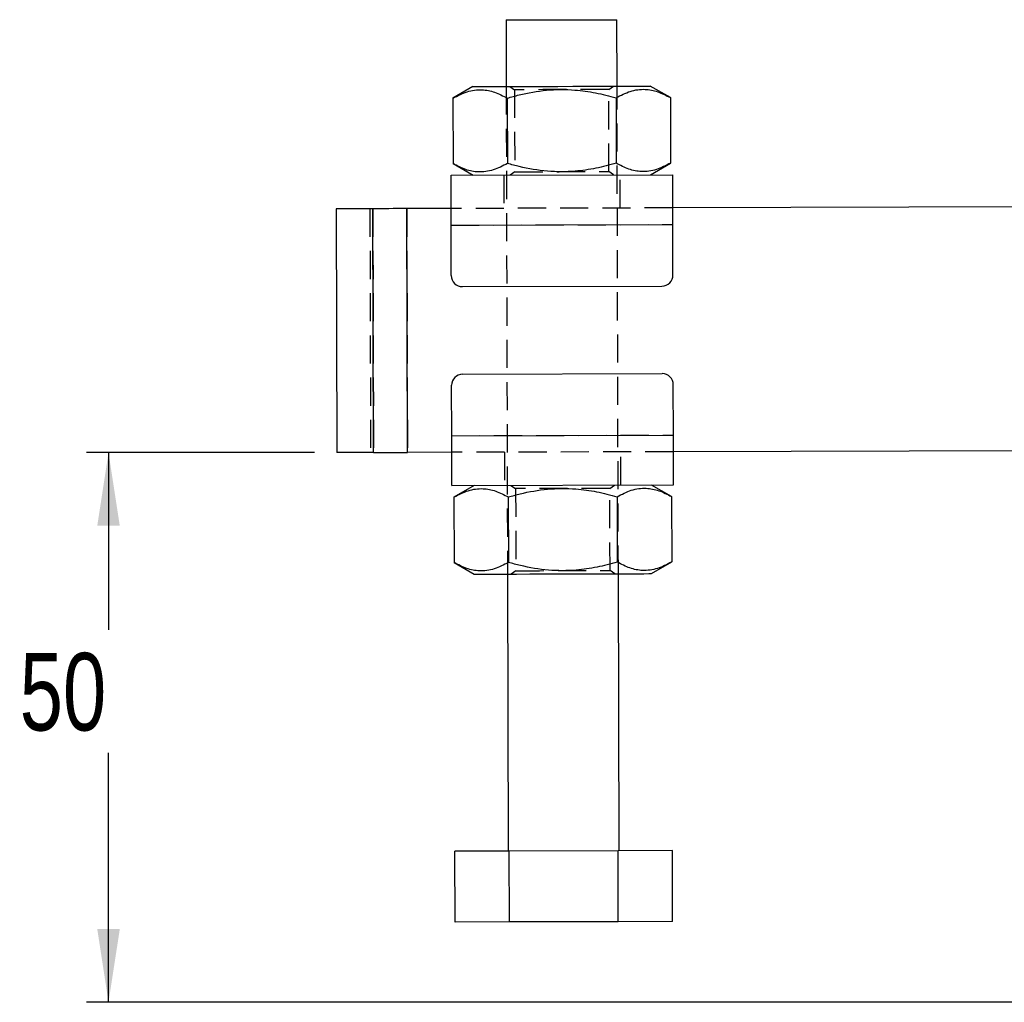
# Model space of a CAD drawing. Extents: x 65 to 753, y 47 to 611.
# Tile 14 of 22: x 191 to 280, y 240 to 329. Entities that reach past the tile are written whole.
import ezdxf

# ---------------------------------------------------------------- set-up
doc = ezdxf.new("R2010")
doc.units = 0
doc.header["$LTSCALE"] = 2
doc.linetypes.add('HIDDEN', pattern=[1.905, 1.27, -0.635])
doc.layers.get('0').update_dxf_attribs({"linetype": 'CONTINUOUS'})
doc.styles.add('SLDTEXTSTYLE0', font='TXT', dxfattribs={"width": 0.75})
doc.dimstyles.new('SLDDIMSTYLE1', dxfattribs={"dimtxt": 7, "dimasz": 6.604, "dimexe": 0, "dimexo": 0.0625, "dimgap": 1.75, "dimtad": 0, "dimtih": 1, "dimtoh": 1, "dimdec": 0, "dimrnd": 1e-09, "dimzin": 12, "dimtxsty": 'SLDTEXTSTYLE0', "dimsah": 1, "dimcen": 0.09, "dimazin": 3, "dimtfac": 1, "dimtofl": 0, "dimtmove": 0, "dimatfit": 3, "dimtolj": 1, "dimtzin": 12})

# ---------------------------------------------------------------- blocks, each defined once
blk = doc.blocks.new('_D_1')
at = {"color": 179, "linetype": 'CONTINUOUS'}
for p, q in [((217.588, 289.78), (196.998, 289.78)), ((198.998, 289.78), (198.998, 273.791)), ((198.998, 240.172), (198.998, 262.679)), ((317.379, 240.172), (196.998, 240.172))]:
    blk.add_line(p, q, dxfattribs=at)
for points in [[(198.998, 289.78), (197.982, 283.176), (200.014, 283.176)], [(198.998, 240.172), (200.014, 246.776), (197.982, 246.776)]]:
    blk.add_solid(points, dxfattribs=at)
at = {"color": 179, "linetype": 'CONTINUOUS', "insert": (190.982, 271.702, 0.1), "char_height": 7, "attachment_point": 1, "style": 'SLDTEXTSTYLE0'}
blk.add_mtext('50', dxfattribs=at)

msp = doc.modelspace()

# ---------------------------------------------------------------- linework, layer by layer
at = {"color": 7, "linetype": 'CONTINUOUS'}
for p, q in [((234.864849, 328.820599), (234.8808, 322.820621)), ((244.880768, 322.84721), (244.864809, 328.847189)), ((231.880809, 322.812643), (230.068649, 321.759956)), ((249.698493, 321.812151), (247.880752, 322.855186)), ((230.068649, 321.759956), (230.084347, 315.855706)), ((234.976108, 321.773006), (234.991806, 315.868755)), ((244.791026, 321.799103), (244.806732, 315.894852)), ((249.698493, 321.812151), (249.714191, 315.907901)), ((230.084347, 315.855706), (231.902081, 314.812671)), ((247.902024, 314.855215), (249.714191, 315.907901)), ((229.902091, 314.807354), (249.90202, 314.860533)), ((283.365781, 311.949501), (249.91, 311.860543)), ((222.850422, 311.788593), (219.529661, 311.779763)), ((219.529661, 311.779763), (219.588163, 289.779841)), ((222.908917, 289.78867), (222.850422, 311.788593)), ((229.910071, 311.807364), (225.910085, 311.796728)), ((225.96858, 289.796806), (225.910085, 311.796728)), ((229.914057, 310.307369), (249.913986, 310.360549)), ((229.926157, 305.757385), (229.914057, 310.307369)), ((249.926086, 305.810565), (249.913986, 310.360549)), ((230.928811, 304.760048), (248.928743, 304.807909)), ((230.949814, 296.860076), (248.949754, 296.907937)), ((229.964579, 291.307436), (229.95248, 295.85742)), ((249.964508, 291.360616), (249.952408, 295.9106)), ((229.964579, 291.307436), (249.964508, 291.360616)), ((222.908917, 289.78867), (219.588163, 289.779841)), ((229.968565, 289.807442), (225.96858, 289.796806)), ((283.424283, 289.949579), (249.968494, 289.860621)), ((229.976545, 286.807453), (249.976474, 286.860632)), ((231.976534, 286.812771), (230.164374, 285.760084)), ((249.79421, 285.812279), (247.976477, 286.855314)), ((230.164374, 285.760084), (230.180073, 279.855834)), ((235.071833, 285.773132), (235.087532, 279.868882)), ((244.886751, 285.79923), (244.90245, 279.89498)), ((249.79421, 285.812279), (249.809909, 279.908029)), ((230.180073, 279.855834), (231.997806, 278.812798)), ((247.997749, 278.855342), (249.809909, 279.908029)), ((234.997797, 278.820776), (235.064271, 253.820865)), ((245.064231, 253.847452), (244.997757, 278.847365)), ((235.156792, 253.82111), (230.249333, 253.808061)), ((230.26635, 247.408083), (230.249333, 253.808061)), ((244.97171, 253.847206), (235.156792, 253.82111)), ((235.173809, 247.421132), (235.156792, 253.82111)), ((249.879169, 253.860256), (244.97171, 253.847206)), ((244.988727, 247.447232), (244.97171, 253.847206)), ((249.896186, 247.460278), (249.879169, 253.860256)), ((235.173809, 247.421132), (230.26635, 247.408083)), ((244.988727, 247.447232), (235.173809, 247.421132)), ((249.896186, 247.460278), (244.988727, 247.447232))]:
    msp.add_line(p, q, dxfattribs=at)
at = {"color": 7, "linetype": 'HIDDEN'}
for p, q in [((234.8808, 322.820621), (234.997797, 278.820776)), ((235.207538, 322.821489), (235.631588, 322.526245)), ((235.631588, 322.526245), (235.65128, 315.119012)), ((244.131553, 322.548846), (244.554031, 322.84634)), ((244.151252, 315.141614), (244.131553, 322.548846)), ((244.997757, 278.847365), (244.880768, 322.84721)), ((234.652075, 314.819983), (234.660047, 311.819994)), ((235.65128, 315.119012), (235.228809, 314.821517)), ((244.575302, 314.846369), (244.151252, 315.141614)), ((245.160016, 311.847913), (245.152037, 314.847902)), ((249.91, 311.860543), (229.910071, 311.807364)), ((222.582894, 311.787881), (222.641396, 289.787959)), ((222.850422, 311.788593), (222.908917, 289.78867)), ((225.903655, 311.796711), (225.96215, 289.796789)), ((225.910085, 311.796728), (225.96858, 289.796806)), ((229.914057, 310.307369), (249.913986, 310.360549)), ((229.964579, 291.307436), (249.964508, 291.360616)), ((249.968494, 289.860621), (229.968565, 289.807442)), ((234.718549, 289.820072), (234.726521, 286.820082)), ((245.22649, 286.848001), (245.218511, 289.847991)), ((235.303263, 286.821617), (235.727313, 286.526371)), ((235.727313, 286.526371), (235.747005, 279.11914)), ((244.227278, 286.548972), (244.649748, 286.846468)), ((244.246977, 279.141741), (244.227278, 286.548972)), ((235.747005, 279.11914), (235.324535, 278.821643)), ((244.67102, 278.846497), (244.246977, 279.141741))]:
    msp.add_line(p, q, dxfattribs=at)
at = {"color": 7, "linetype": 'CONTINUOUS', "flags": 128}
for points in [[(234.864849, 328.820599), (234.87218, 328.820618), (235.047097, 328.821084), (235.447283, 328.822147), (236.054036, 328.82376), (236.838969, 328.825848), (237.765389, 328.828311), (238.789978, 328.831036), (239.864829, 328.833893)], [(239.864829, 328.833893), (240.939679, 328.836752), (241.964268, 328.839475), (242.890689, 328.84194), (243.67563, 328.844026), (244.282375, 328.845639), (244.682561, 328.846704), (244.857478, 328.847168), (244.864809, 328.847189)], [(231.880809, 322.812643), (231.995883, 322.812948), (232.33779, 322.813857), (232.896696, 322.815344), (233.656521, 322.817365), (234.595406, 322.819861), (235.686342, 322.822763), (236.897941, 322.825983), (238.195355, 322.829433), (239.541258, 322.833013), (240.896921, 322.836617), (242.223355, 322.840143), (243.482399, 322.843492), (244.637835, 322.846564), (245.656411, 322.849272), (246.508839, 322.851539), (247.170585, 322.853299), (247.622619, 322.8545), (247.851933, 322.855109), (247.880752, 322.855186)], [(229.914057, 310.307369), (229.911725, 311.185272), (229.909475, 312.029439), (229.907411, 312.807426), (229.905593, 313.489338), (229.90411, 314.048969), (229.903, 314.464812), (229.902322, 314.720888), (229.902091, 314.807354)], [(249.913986, 310.360549), (249.911654, 311.238452), (249.909404, 312.082618), (249.90734, 312.860606), (249.905522, 313.542518), (249.904039, 314.102149), (249.902929, 314.517992), (249.902251, 314.774067), (249.90202, 314.860533)], [(225.910085, 311.796728), (225.495222, 311.795625), (225.083518, 311.79453), (224.678109, 311.793452), (224.282074, 311.792399), (223.898428, 311.791379), (223.530087, 311.7904), (223.179865, 311.789468), (222.850422, 311.788593)], [(229.976545, 286.807453), (229.976314, 286.893919), (229.975629, 287.149994), (229.974526, 287.565837), (229.973036, 288.125467), (229.971225, 288.807379), (229.969154, 289.585367), (229.966911, 290.429534), (229.964579, 291.307436)], [(249.976474, 286.860632), (249.976243, 286.947098), (249.975557, 287.203172), (249.974455, 287.619015), (249.972965, 288.178647), (249.971154, 288.860558), (249.969083, 289.638546), (249.96684, 290.482712), (249.964508, 291.360616)], [(222.908917, 289.78867), (223.238367, 289.789546), (223.588589, 289.790478), (223.956923, 289.791457), (224.340568, 289.792477), (224.736604, 289.793531), (225.14202, 289.794608), (225.553716, 289.795702), (225.96858, 289.796806)], [(231.997806, 278.812798), (232.11288, 278.813105), (232.454787, 278.814014), (233.013692, 278.8155), (233.773517, 278.81752), (234.712402, 278.820017), (235.803331, 278.822918), (237.014937, 278.82614), (238.312351, 278.82959), (239.658247, 278.833168), (241.013917, 278.836772), (242.340351, 278.8403), (243.599395, 278.843647), (244.754824, 278.846718), (245.773408, 278.849427), (246.625828, 278.851694), (247.287582, 278.853454), (247.739616, 278.854655), (247.96893, 278.855266), (247.997749, 278.855342)]]:
    msp.add_lwpolyline(points, dxfattribs=at)
at = {"color": 7, "linetype": 'HIDDEN', "flags": 128}
for points in [[(244.131553, 322.548846), (244.102816, 322.548769), (243.875253, 322.548164), (243.432383, 322.546987), (242.798085, 322.545299), (242.006565, 322.543195), (241.100478, 322.540786), (240.128684, 322.538203), (239.143568, 322.535582), (238.198238, 322.533069), (237.343657, 322.530797), (236.625898, 322.528888), (236.083644, 322.527446), (235.746148, 322.526548), (235.631588, 322.526245)], [(235.65128, 315.119012), (235.680017, 315.119089), (235.907587, 315.119694), (236.350457, 315.120871), (236.984747, 315.122558), (237.776275, 315.124663), (238.682355, 315.127072), (239.654149, 315.129655), (240.639272, 315.132275), (241.584602, 315.134789), (242.439183, 315.137061), (243.156942, 315.13897), (243.699196, 315.140411), (244.036692, 315.141309), (244.151252, 315.141614)], [(244.227278, 286.548972), (244.198541, 286.548896), (243.970971, 286.54829), (243.528108, 286.547113), (242.89381, 286.545428), (242.102283, 286.543323), (241.196203, 286.540913), (240.224409, 286.538329), (239.239293, 286.53571), (238.293963, 286.533196), (237.439382, 286.530923), (236.721615, 286.529016), (236.179369, 286.527574), (235.841866, 286.526676), (235.727313, 286.526371), (235.727313, 286.526371)], [(235.747005, 279.11914), (235.775742, 279.119216), (236.003312, 279.119821), (236.446182, 279.120999), (237.080472, 279.122686), (237.872, 279.124789), (238.77808, 279.127199), (239.749874, 279.129783), (240.73499, 279.132402), (241.680319, 279.134916), (242.534908, 279.137189), (243.252668, 279.139098), (243.794913, 279.14054), (244.132417, 279.141435), (244.246977, 279.141741), (244.246977, 279.141741)]]:
    msp.add_lwpolyline(points, dxfattribs=at)
at = {"color": 7, "linetype": 'CONTINUOUS'}
for centre, start, end in [((230.926151, 305.760044), 180.15234764, 270.15234764), ((248.926087, 305.807906), 270.15234764, 0.15234764), ((230.952474, 295.860079), 90.15234764, 180.15234764), ((248.952411, 295.907941), 0.15234764, 90.15234764)]:
    msp.add_arc(centre, 1, start, end, dxfattribs=at)
for points, knots in [([(230.068649, 321.759956), (230.493998, 321.980365), (231.35392, 322.425964), (232.629333, 322.591531), (233.849576, 322.356733), (234.59831, 321.968766), (234.976108, 321.773006)], [0, 0, 0, 0, 0.26460484, 0.534947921, 0.765343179, 1, 1, 1, 1]), ([(234.976108, 321.773006), (235.331997, 321.871685), (236.492351, 322.193422), (238.52906, 322.550135), (240.856678, 322.569424), (242.957999, 322.280651), (244.177784, 321.960206), (244.791026, 321.799103)], [0, 0, 0, 0, 0.111258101, 0.362750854, 0.620315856, 0.809115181, 1, 1, 1, 1]), ([(244.791026, 321.799103), (245.216378, 322.019513), (246.076306, 322.465111), (247.351709, 322.630675), (248.571952, 322.395881), (249.320692, 322.007913), (249.698493, 321.812151)], [0, 0, 0, 0, 0.264605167, 0.534947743, 0.765342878, 1, 1, 1, 1]), ([(234.991806, 315.868755), (234.566457, 315.648346), (233.706534, 315.202747), (232.431133, 315.037181), (231.210878, 315.271979), (230.462145, 315.659945), (230.084347, 315.855706)], [0, 0, 0, 0, 0.2646049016, 0.5349475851, 0.7653431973, 1, 1, 1, 1]), ([(244.806732, 315.894852), (244.200562, 315.732027), (242.982594, 315.404865), (240.904061, 315.106718), (238.570616, 315.108287), (236.530843, 315.450821), (235.34821, 315.771972), (234.991806, 315.868755)], [0, 0, 0, 0, 0.18896418, 0.37968247, 0.630819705, 0.88874216, 1, 1, 1, 1]), ([(249.714191, 315.907901), (249.288839, 315.687492), (248.428911, 315.241894), (247.153509, 315.076327), (245.933264, 315.311125), (245.18453, 315.699092), (244.806732, 315.894852)], [0, 0, 0, 0, 0.264605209, 0.534947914, 0.765343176, 1, 1, 1, 1]), ([(230.164374, 285.760084), (230.589724, 285.980494), (231.449647, 286.426092), (232.725048, 286.591657), (233.945302, 286.35686), (234.694036, 285.968893), (235.071833, 285.773132)], [0, 0, 0, 0, 0.264604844, 0.534947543, 0.765343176, 1, 1, 1, 1]), ([(235.071833, 285.773132), (235.427722, 285.871811), (236.588076, 286.193549), (238.624783, 286.550262), (240.9524, 286.569548), (243.053722, 286.280781), (244.273509, 285.960333), (244.886751, 285.79923)], [0, 0, 0, 0, 0.1112581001, 0.3627508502, 0.620315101, 0.8091151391, 1, 1, 1, 1]), ([(244.886751, 285.79923), (245.3121, 286.019639), (246.172021, 286.465237), (247.447435, 286.630805), (248.667678, 286.396006), (249.416412, 286.00804), (249.79421, 285.812279)], [0, 0, 0, 0, 0.2646049, 0.534947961, 0.765343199, 1, 1, 1, 1]), ([(235.087532, 279.868882), (234.662183, 279.648473), (233.802261, 279.202875), (232.526848, 279.037307), (231.306605, 279.272105), (230.55787, 279.660073), (230.180073, 279.855834)], [0, 0, 0, 0, 0.264604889, 0.534947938, 0.765343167, 1, 1, 1, 1]), ([(244.90245, 279.89498), (244.296279, 279.732155), (243.078314, 279.404993), (240.999782, 279.106842), (238.666336, 279.108416), (236.626563, 279.450945), (235.443933, 279.772098), (235.087532, 279.868882)], [0, 0, 0, 0, 0.188964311, 0.379682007, 0.630820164, 0.888742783, 1, 1, 1, 1]), ([(249.809909, 279.908029), (249.384559, 279.68762), (248.524636, 279.242022), (247.249235, 279.076454), (246.02898, 279.311252), (245.280247, 279.699219), (244.90245, 279.89498)], [0, 0, 0, 0, 0.26460484, 0.534947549, 0.765343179, 1, 1, 1, 1])]:
    msp.add_open_spline(points, degree=3, knots=knots, dxfattribs=at)

# ---------------------------------------------------------------- dimensions: what is measured, and where the dimension line sits
at = {"color": 179, "linetype": 'CONTINUOUS'}
dim = msp.add_linear_dim(base=(198.998406, 289.779841), p1=(319.378844, 240.172216), p2=(219.588163, 289.779841), angle=90, dimstyle='SLDDIMSTYLE1', dxfattribs=at)
dim.commit()
dim.dimension.update_dxf_attribs({"geometry": '_D_1', "text_midpoint": (198.998406, 268.235055), "dimtype": 160})

doc.saveas('drawing.dxf')
